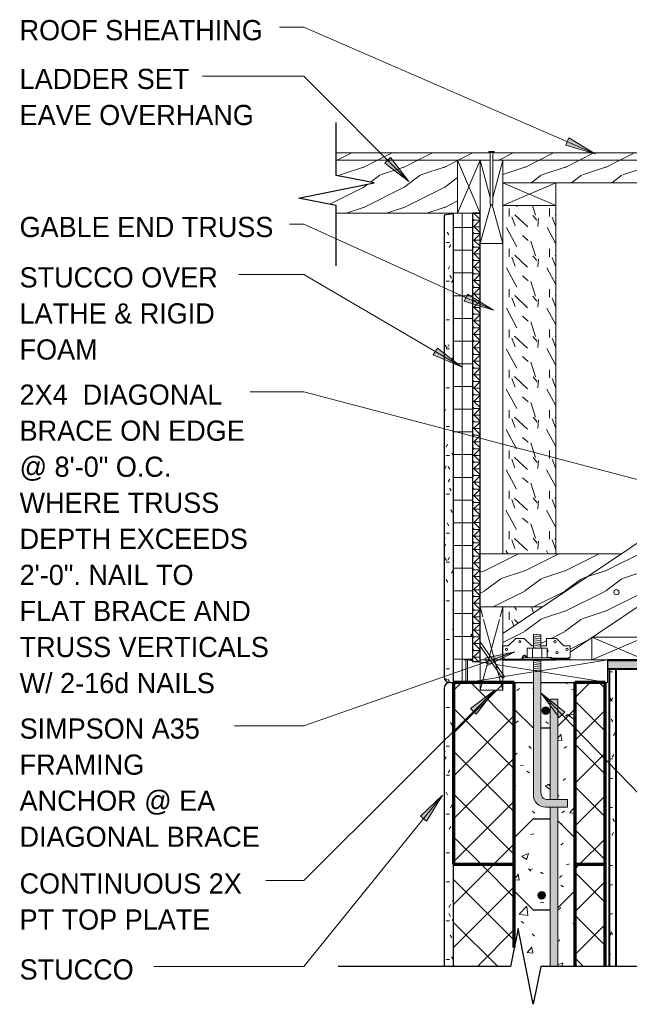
# Model space of a CAD drawing. Header units: inches. Extents: x 0 to 1121, y -57 to 386.
# Tile 2 of 24: x 65 to 106, y 73 to 138. Entities that reach past the tile are written whole.
import ezdxf

# ---------------------------------------------------------------- set-up
doc = ezdxf.new("R2010")
doc.units = ezdxf.units.IN
doc.header["$MEASUREMENT"] = 0
for name, color, linetype, lineweight in [('A-ANNO-TEXT', 2, 'Continuous', 9), ('A-DETL', 5, 'Continuous', 9), ('A-DETL-GENF', 3, 'Continuous', 9), ('A-DETL-HLIN', 3, 'Continuous', 70), ('A-DETL-LLIN', 3, 'Continuous', 9), ('A-DETL-MLIN', 3, 'Continuous', 30)]:
    doc.layers.add(name, color=color, linetype=linetype, lineweight=lineweight)
pattern_1 = [(50, (0, 0), (4.59071, -0.40187), [0.48, -5.28]), (355, (0, 0), (-0.88784, 4.8137), [0.384, -4.224]), (100.451, (0.383, -0.033), (3.70197, 4.41272), [0.408, -4.487]), (46.184, (0, 1.28), (6.83066, -1.05904), [0.72, -7.92]), (96.636, (0.569, 1.192), (5.98166, 6.234), [0.612, -6.731]), (351.184, (0, 1.28), (5.98208, 6.23382), [0.576, -6.336]), (21, (0.64, 0.96), (3.82029, -2.5771), [0.48, -5.28]), (326, (0.64, 0.96), (1.5572, 4.64059), [0.384, -4.224]), (71.451, (0.958, 0.745), (5.37715, 2.0647), [0.408, -4.487]), (37.5, (0, 0), (0.077972, 2.130786), [0.211, -3.962, 0.211, -4.077, -4.24]), (37.5, (0, 0), (0.077972, 2.130786), [-8.461, 0.211, -4.029]), (7.5, (0, 0), (1.683907, 2.52439), [0.211, -2.234, 0.211, -3.866, -1.616]), (7.5, (0, 0), (1.683907, 2.52439), [-6.522, 0.211, -1.405]), (327.5, (-1.427, 0), (3.416527, -0.144297), [0.211, -1.389, 0.211, -4.781, -6.624]), (327.5, (-1.427, 0), (3.416527, -0.144297), [-6.592, 0.211, -6.413]), (317.5, (-2.067, 0), (3.732463, 0.640715), [0.211, -1.869, 0.211, -3.104, -4.704]), (317.5, (-2.067, 0), (3.732463, 0.640715), [-5.395, 0.211, -4.493])]
pattern_2 = [(45, (0, 0), (-1.414214, 1.414214), []), (135, (0, 0), (-1.414214, -1.414214), [])]
pattern_3 = [(108.435, (0.693, 0), (-2.665805, 5.3315978), [1.012, -7.418]), (139.399, (0.373, 0.96), (-15.99359194, 13.3280166), [0.492, -24.084]), (136.848, (2.666, 1.279), (-39.98427296, 37.317516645), [1.169, -57.292]), (109.983, (1.813, 2.079), (-7.99708977, 21.32495288), [0.624, -30.576]), (90, (1.599, 0), (-2.666, 2.666), [0.533, -2.132]), (118.443, (1.599, 0.533), (18.65894843, -34.65294643), [1.455, -71.302]), (84.289, (0.906, 1.813), (-2.6655765, -23.99082525), [0.536, -26.253]), (129.806, (0.96, 2.346), (10.6628831, -13.3279192), [0.416, -20.403])]
pattern_4 = [(216.87, (1.066, 2.666), (7.9965905, 5.3312143), [1.333, -11.995]), (206.565, (2.666, 1.866), (-2.6653954, -2.665391), [2.98, -2.98]), (198.435, (2.666, 0.533), (-5.3315978, -2.665805), [1.686, -6.743])]
pattern_5 = [(0, (0, 0), (2.56, 0.64), [0.211, -1.709, 0.211, -1.709, -10.24]), (0, (0, 0), (2.56, 0.64), [-3.84, 0.211, -3.629, 0.211, -1.709, -4.48]), (0, (0, 0), (2.56, 0.64), [-9.6, 0.211, -1.069, 0.211, -2.989]), (120, (0.96, 0.32), (-1.8342563, 1.897025), [0.211, -1.709, 0.211, -1.709, -10.24]), (120, (0.96, 0.32), (-1.8342563, 1.897025), [-3.84, 0.211, -3.629, 0.211, -1.709, -4.48]), (120, (0.96, 0.32), (-1.8342563, 1.897025), [-9.6, 0.211, -1.069, 0.211, -2.989]), (240, (1.28, 1.6), (-0.7257437, -2.537025), [0.211, -1.709, 0.211, -1.709, -10.24]), (240, (1.28, 1.6), (-0.7257437, -2.537025), [-3.84, 0.211, -3.629, 0.211, -1.709, -4.48]), (240, (1.28, 1.6), (-0.7257437, -2.537025), [-9.6, 0.211, -1.069, 0.211, -2.989])]

# ---------------------------------------------------------------- blocks, each defined once
blk = doc.blocks.new('Dimension Lumbe_ ICCF WALL0')
at = {"layer": 'A-DETL-GENF'}
for p, q in [((0, -4.355), (0, 0)), ((0, 0), (0.369, -2.274)), ((0, 0), (1.5, 0)), ((1.5, 0), (1.444, -0.344)), ((1.5, 0), (1.5, -0.344)), ((1.394, -0.656), (1.229, -1.672)), ((1.5, -0.844), (1.5, -1.482)), ((1.193, -1.895), (0, -9.25)), ((1.5, -1.68), (1.5, -2.314)), ((0.393, -2.423), (0.706, -4.355)), ((0.717, -4.424), (1.5, -9.25)), ((0, -9.25), (0, -4.855)), ((1.5, -6.783), (1.5, -9.25)), ((0.875, -9.25), (0, -9.25))]:
    blk.add_line(p, q, dxfattribs=at)
blk = doc.blocks.new('Dimension Lumbe_ ICCF WALL2')
at = {"layer": 'A-DETL-GENF'}
for p, q in [((0, 0), (0.669, 0)), ((0, -3.5), (0, 0)), ((0, 0), (0.669, -2.453)), ((0.831, 0), (1.5, 0)), ((1.5, 0), (0.831, -2.453)), ((1.5, 0), (1.5, -5.5)), ((0.698, -2.941), (0, -5.5)), ((0.802, -2.941), (1.5, -5.5)), ((1.5, -5.5), (0, -5.5))]:
    blk.add_line(p, q, dxfattribs=at)
blk = doc.blocks.new('Common Wood Nai_ ICCF WALL0')
at = {"layer": 'A-DETL-GENF'}
for p, q in [((0, 0.1715), (-0.083, 0.1715)), ((-0.083, 0.1715), (-0.083, -0.1715)), ((0, 0.081), (0, 0.1715)), ((3.409, 0.081), (0, 0.081)), ((0, -0.081), (0, 0.081)), ((3.5, 0), (3.409, 0.081)), ((3.409, -0.081), (3.5, 0)), ((-0.083, -0.1715), (0, -0.1715)), ((0, -0.1715), (0, -0.081)), ((0, -0.081), (3.409, -0.081))]:
    blk.add_line(p, q, dxfattribs=at)
blk = doc.blocks.new('Common Wood Nai_ ICCF WALL3')
at = {"layer": 'A-DETL-GENF'}
for p, q in [((3.409, 0.081), (0.647, 0.081)), ((3.5, 0), (3.409, 0.081)), ((3.409, -0.081), (3.5, 0)), ((-0.083, -0.018), (-0.083, -0.171)), ((-0.083, -0.171), (0, -0.171)), ((0, -0.171), (0, -0.081)), ((0, -0.081), (0.007, -0.081)), ((0.878, -0.081), (3.409, -0.081))]:
    blk.add_line(p, q, dxfattribs=at)
blk = doc.blocks.new('Reinf Bar Secti_ ICCF WALL0')
at = {"layer": 'A-DETL-GENF'}
h = blk.add_hatch(color=256, dxfattribs=at)
edge = h.paths.add_edge_path(flags=0)
edge.add_arc((0, 0), 0.25, 180, 360)
edge.add_arc((0, 0), 0.25, 0, 180)
for start, end in [(0, 180), (180, 0)]:
    blk.add_arc((0, 0), 0.25, start, end, dxfattribs=at)
blk = doc.blocks.new('Plywood-Section_ ICCF WALL0')
at = {"layer": 'A-DETL-GENF'}
h = blk.add_hatch(dxfattribs=at)
h.set_pattern_fill('FP1_7', color=256, style=0, pattern_type=2)
h.set_pattern_definition([(270, (-5.99, 5.98), (0.444, 3e-17), []), (225, (-5.99, 5.98), (3e-17, -0.444063), [0.628, -0.628]), (315, (-5.99, 5.98), (3e-17, -0.444063), [0.628, -0.628])])
h.paths.add_polyline_path([(29.606, 0.5), (0, 0.5), (0, 0), (29.606, 0)], flags=0)
at = {"layer": 'A-DETL-GENF', "lineweight": 30}
for p, q in [((29.606, 0.5), (0, 0.5)), ((0, 0.5), (0, 0)), ((0, 0), (29.606, 0)), ((29.606, 0), (29.606, 0.5))]:
    blk.add_line(p, q, dxfattribs=at)
blk = doc.blocks.new('Dimension Lumbe_ ICCF WALL6')
at = {"layer": 'A-DETL-GENF'}
for p, q in [((0, -0.669), (0, 0)), ((0, 0), (0.182, -0.669)), ((0, 0), (1.5, 0)), ((1.5, 0), (1.318, -0.669)), ((1.5, 0), (1.5, -0.578)), ((0, -5.5), (0, -0.831)), ((1.273, -0.831), (0, -5.5)), ((0.227, -0.831), (1.5, -5.5)), ((1.5, -0.921), (1.5, -5.5)), ((1.5, -5.5), (0, -5.5))]:
    blk.add_line(p, q, dxfattribs=at)
blk = doc.blocks.new('Gypsum Wallboar_ ICCF WALL0')
at = {"layer": 'A-DETL-GENF'}
h = blk.add_hatch(dxfattribs=at)
h.set_pattern_fill('FP1_8', color=256, style=0, pattern_type=2)
h.set_pattern_definition([(90, (5.959, -6.511), (-0.64, 2.56), [0.211, -1.709, 0.211, -1.709, -10.24]), (90, (5.959, -6.511), (-0.64, 2.56), [-3.84, 0.211, -3.629, 0.211, -1.709, -4.48]), (90, (5.959, -6.511), (-0.64, 2.56), [-9.6, 0.211, -1.069, 0.211, -2.989]), (210, (5.639, -5.551), (-1.897025, -1.834256), [0.211, -1.709, 0.211, -1.709, -10.24]), (210, (5.639, -5.551), (-1.897025, -1.834256), [-3.84, 0.211, -3.629, 0.211, -1.709, -4.48]), (210, (5.639, -5.551), (-1.897025, -1.834256), [-9.6, 0.211, -1.069, 0.211, -2.989]), (330, (4.359, -5.231), (2.537025, -0.725744), [0.211, -1.709, 0.211, -1.709, -10.24]), (330, (4.359, -5.231), (2.537025, -0.725744), [-3.84, 0.211, -3.629, 0.211, -1.709, -4.48]), (330, (4.359, -5.231), (2.537025, -0.725744), [-9.6, 0.211, -1.069, 0.211, -2.989])])
h.paths.add_polyline_path([(0.019, 0.5), (0.019, 0), (19.644, 0), (19.644, 0.5)], flags=0)
at = {"layer": 'A-DETL-GENF', "lineweight": 30}
for p, q in [((19.644, 0.5), (0.019, 0.5)), ((0.019, 0), (19.644, 0))]:
    blk.add_line(p, q, dxfattribs=at)
at = {"layer": 'A-DETL-GENF'}
for p, q in [((0.019, 0.438), (19.644, 0.438)), ((0.019, 0.062), (19.644, 0.062))]:
    blk.add_line(p, q, dxfattribs=at)
blk = doc.blocks.new('Gypsum Wallboar_ ICCF WALL1')
at = {"layer": 'A-DETL-GENF'}
h = blk.add_hatch(dxfattribs=at)
h.set_pattern_fill('FP1_9', color=256, style=0, pattern_type=2)
h.set_pattern_definition([(180, (11, 5.997), (-2.56, -0.64), [0.211, -1.709, 0.211, -1.709, -10.24]), (180, (11, 5.997), (-2.56, -0.64), [-3.84, 0.211, -3.629, 0.211, -1.709, -4.48]), (180, (11, 5.997), (-2.56, -0.64), [-9.6, 0.211, -1.069, 0.211, -2.989]), (300, (10.04, 5.677), (1.834256, -1.897025), [0.211, -1.709, 0.211, -1.709, -10.24]), (300, (10.04, 5.677), (1.834256, -1.897025), [-3.84, 0.211, -3.629, 0.211, -1.709, -4.48]), (300, (10.04, 5.677), (1.834256, -1.897025), [-9.6, 0.211, -1.069, 0.211, -2.989]), (60, (9.72, 4.397), (0.725744, 2.537025), [0.211, -1.709, 0.211, -1.709, -10.24]), (60, (9.72, 4.397), (0.725744, 2.537025), [-3.84, 0.211, -3.629, 0.211, -1.709, -4.48]), (60, (9.72, 4.397), (0.725744, 2.537025), [-9.6, 0.211, -1.069, 0.211, -2.989])])
h.paths.add_polyline_path([(71.90625, 0), (71.90625, 0.625), (4.1875, 0.625), (1.0625, 0)], flags=0)
at = {"layer": 'A-DETL-GENF', "lineweight": 30}
for p, q in [((1.0625, 0), (71.90625, 0)), ((71.90625, 0.625), (4.1875, 0.625)), ((71.90625, 0), (71.90625, 0.625))]:
    blk.add_line(p, q, dxfattribs=at)
at = {"layer": 'A-DETL-GENF'}
for p, q in [((1.375, 0.0625), (71.90625, 0.0625)), ((3.875, 0.5625), (71.90625, 0.5625))]:
    blk.add_line(p, q, dxfattribs=at)
blk = doc.blocks.new('Reinf Bar Eleva_ ICCF WALL0')
at = {"layer": 'A-DETL-GENF'}
for points in [[(0, 0), (0, -0.5), (6.625, -0.5), (6.625, 0)], [(17.644, -0.5), (17.644, 0), (7.125, 0), (7.125, -0.5)]]:
    blk.add_hatch(color=256, dxfattribs=at).paths.add_polyline_path(points, flags=0)
for p, q in [((6.625, 0), (0, 0)), ((0, 0), (0, -0.5)), ((0, -0.5), (6.625, -0.5)), ((17.644, 0), (7.125, 0)), ((7.125, -0.5), (17.644, -0.5))]:
    blk.add_line(p, q, dxfattribs=at)
blk = doc.blocks.new('Break Line8 - B_ ICCF WALL1')
at = {"layer": 'A-DETL-GENF', "lineweight": 30}
for p, q in [((-1, 0), (-0.5, 2.5)), ((-0.5, 2.5), (0.5, -2.5)), ((-12, 0), (-1, 0)), ((0.5, -2.5), (1, 0)), ((1, 0), (12.366, 0))]:
    blk.add_line(p, q, dxfattribs=at)
blk = doc.blocks.new('Dimension Lumbe_ ICCF WALL7')
at = {"layer": 'A-DETL-GENF'}
for p, q in [((1.5, 0), (0, -3.5)), ((0, 0), (1.5, -3.5)), ((0, -3.5), (0, 0)), ((0, 0), (1.5, 0)), ((1.5, 0), (1.5, -3.5)), ((1.5, -3.5), (0, -3.5))]:
    blk.add_line(p, q, dxfattribs=at)
blk = doc.blocks.new('Dimension Lumbe_ ICCF WALL8')
at = {"layer": 'A-DETL-GENF'}
for p, q in [((1.5, 0), (0, -3.5)), ((0, 0), (1.5, -3.5)), ((0, -3.5), (0, 0)), ((0, 0), (1.5, 0)), ((1.5, -3.5), (0, -3.5))]:
    blk.add_line(p, q, dxfattribs=at)
blk = doc.blocks.new('Break Line8 - B_ ICCF WALL0')
at = {"layer": 'A-DETL-GENF', "lineweight": 30}
for p, q in [((-1, 0), (-0.5, 2.5)), ((-0.5, 2.5), (0.5, -2.5)), ((-4.974, 0), (-1, 0)), ((0.5, -2.5), (1, 0)), ((1, 0), (4.494, 0))]:
    blk.add_line(p, q, dxfattribs=at)
blk = doc.blocks.new('Anchor Bolt8 - _ ICCF WALL0')
at = {"layer": 'A-DETL-GENF'}
for p, q in [((-2, 7.25), (-0.562, 7.25)), ((-2, 7.25), (-2, 6.75)), ((-2, 6.75), (-0.688, 6.75)), ((-0.25, -2.5), (-0.25, 6.312)), ((0.25, -2.5), (0.25, 6.438)), ((-0.25, -1.75), (0.25, -1.805)), ((-0.25, -1.875), (0.25, -1.93)), ((-0.937, -2.5), (0.937, -2.5)), ((-0.937, -2.5), (-0.937, -2.625)), ((-0.25, -2), (0.25, -2.055)), ((-0.25, -2.125), (0.25, -2.18)), ((-0.25, -2.25), (0.25, -2.305)), ((-0.25, -2.375), (0.25, -2.432)), ((0.937, -2.5), (0.937, -2.625)), ((-0.937, -2.625), (0.937, -2.625)), ((-0.656, -2.625), (-0.656, -3.25)), ((-0.656, -3.25), (0.656, -3.25)), ((-0.312, -2.625), (-0.312, -3.25)), ((-0.25, -3.25), (-0.25, -4.125)), ((-0.125, -3.25), (0.25, -3.288)), ((0.25, -3.25), (0.25, -4.18)), ((0.313, -2.625), (0.313, -3.25)), ((0.656, -2.625), (0.656, -3.25)), ((-0.25, -3.375), (0.25, -3.43)), ((-0.25, -3.5), (0.25, -3.555)), ((-0.25, -3.625), (0.25, -3.68)), ((-0.25, -3.75), (0.25, -3.805)), ((-0.25, -3.875), (0.25, -3.929)), ((-0.25, -4), (0.25, -4.055)), ((-0.25, -4.125), (0.25, -4.18))]:
    blk.add_line(p, q, dxfattribs=at)
for centre, radius in [((-0.562, 6.438), 0.812), ((-0.688, 6.312), 0.438)]:
    blk.add_arc(centre, radius, 360, 90, dxfattribs=at)

msp = doc.modelspace()

# ---------------------------------------------------------------- hatches: boundary and pattern name
at = {"layer": 'A-ANNO-TEXT'}
for points in [[(101.54191818, 130.41594382), (101.33235061, 129.93282944), (103.27194344, 129.37847473)], [(89.75050578, 129.13436407), (89.37746231, 128.76266977), (90.97563328, 127.53174367)], [(94.85192835, 120.10955524), (94.63453732, 119.62991035), (96.56486517, 119.0441084)], [(92.85313598, 116.54302994), (92.58728726, 116.08845042), (94.44664874, 115.30607941)], [(95.99333618, 96.06241026), (96.1672402, 95.56534339), (97.96808706, 96.47434291)], [(95.03958277, 92.72673703), (95.4115993, 92.3540149), (96.64114384, 93.95324901)], [(100.90160131, 92.13663069), (101.27984108, 92.50303587), (99.69915936, 93.75634143)], [(91.73786358, 85.63255333), (92.14723371, 85.30129184), (93.20063908, 87.02166001)]]:
    msp.add_hatch(color=7, dxfattribs=at).paths.add_polyline_path(points, flags=0)
at = {"layer": 'A-DETL-GENF'}
h = msp.add_hatch(dxfattribs=at)
h.set_pattern_fill('FP1_4', style=0, pattern_type=2)
h.set_pattern_definition(pattern_4)
h.paths.add_polyline_path([(96.34979141, 128.94787118), (96.34979141, 129.4292148), (86.18079141, 129.4292148), (86.18079141, 128.94787118)], flags=0)
h = msp.add_hatch(dxfattribs=at)
h.set_pattern_fill('FP1_4', style=0, pattern_type=2)
h.set_pattern_definition(pattern_4)
h.paths.add_polyline_path([(96.51179141, 129.4292148), (96.51179141, 128.94787118), (120.34979141, 128.94787118), (120.34979141, 129.4292148)], flags=0)
h = msp.add_hatch(dxfattribs=at)
h.set_pattern_fill('FP1_4', style=0, pattern_type=2)
h.set_pattern_definition(pattern_4)
h.paths.add_polyline_path([(94.18079141, 125.44787118), (94.18079141, 128.94787118), (86.18079141, 128.94787118), (86.18079141, 127.94787118), (88.68079141, 127.44787118), (83.68079141, 126.44787118), (86.18079141, 125.94787118), (86.18079141, 125.44787118)], flags=0)
h = msp.add_hatch(dxfattribs=at)
h.set_pattern_fill('FP1_4', style=0, pattern_type=2)
h.set_pattern_definition(pattern_4)
h.paths.add_polyline_path([(119.68079141, 128.94787118), (97.18079141, 128.94787118), (97.18079141, 127.44787118), (119.68079141, 127.44787118), (119.68079141, 128.11687118), (117.68879141, 128.11687118), (117.59779141, 128.19787118), (117.68879141, 128.27887118), (119.68079141, 128.27887118)], flags=0)
h = msp.add_hatch(dxfattribs=at)
h.set_pattern_fill('FP1_4', style=0, pattern_type=2)
h.set_pattern_definition(pattern_4)
h.paths.add_polyline_path([(143.68079141, 128.94787118), (97.18079141, 97.69787118), (97.18079141, 96.86390497), (97.52630503, 96.86390497), (98.02630503, 97.36390497), (98.58881503, 97.36390497), (99.08881503, 96.86390497), (99.2004024, 96.86390497), (99.2004024, 97.64579042), (99.68304015, 97.58652996), (99.68304015, 96.86390497), (100.05756503, 96.86390497), (100.05756503, 97.36390497), (100.71381503, 97.36390497), (101.211544, 96.866176), (101.62006503, 96.866176), (101.62006503, 96.46431053), (143.68079141, 124.73092772)], flags=0)
h = msp.add_hatch(dxfattribs=at)
h.set_pattern_fill('FP1_3', style=0, pattern_type=2)
h.set_pattern_definition(pattern_3)
h.paths.add_polyline_path([(100.68079141, 125.94787118), (97.18079141, 125.94787118), (97.18079141, 102.94787118), (100.68079141, 102.94787118)], flags=0)
h = msp.add_hatch(dxfattribs=at)
h.set_pattern_fill('FP1_5', style=0, pattern_type=2)
h.set_pattern_definition(pattern_5)
edge = h.paths.add_edge_path(flags=0)
edge.add_line((93.30579141, 125.31822484), (93.30579141, 94.82287118))
edge.add_arc((93.68079141, 94.82287118), 0.375, 180, 270)
edge.add_line((93.68079141, 94.44787118), (93.93079141, 94.44787118))
edge.add_line((93.93079141, 94.44787118), (93.93079141, 125.41296886))
edge.add_line((93.93079141, 125.41296886), (93.30579141, 125.31822484))
h = msp.add_hatch(dxfattribs=at)
h.set_pattern_fill('FP1_6', style=0, pattern_type=2)
h.set_pattern_definition([(0, (0, 0), (0, 1.5), []), (90, (0, 0), (-1.5, 9e-17), [])])
h.paths.add_polyline_path([(93.93079141, 125.44787118), (93.93079141, 94.44787118), (94.74329141, 94.44787118), (94.74329141, 95.94787118), (95.18079141, 95.94787118), (95.18079141, 125.44787118)], flags=0)
h = msp.add_hatch(dxfattribs=at)
h.set_pattern_fill('FP1_4', style=0, pattern_type=2)
h.set_pattern_definition(pattern_4)
h.paths.add_polyline_path([(95.68079141, 102.94787118), (95.68079141, 99.44787118), (99.78479141, 99.44787118), (104.99279141, 102.94787118)], flags=0)
h = msp.add_hatch(dxfattribs=at)
h.set_pattern_fill('FP1_3', style=0, pattern_type=2)
h.set_pattern_definition(pattern_3)
h.paths.add_polyline_path([(99.78479141, 99.44787118), (97.18079141, 99.44787118), (97.18079141, 97.69787118)], flags=0)
h = msp.add_hatch(dxfattribs=at)
h.set_pattern_fill('FP1_3', style=0, pattern_type=2)
h.set_pattern_definition(pattern_3)
h.paths.add_polyline_path([(97.18079141, 95.9292148), (100.68079141, 95.9292148), (100.68079141, 95.94202997), (97.18079141, 95.94202997)], flags=0)
h = msp.add_hatch(color=7, dxfattribs=at)
edge = h.paths.add_edge_path(flags=0)
edge.add_line((100.00438045, 86.21653863), (101.44188045, 86.21653863))
edge.add_line((101.44188045, 86.21653863), (101.44188045, 86.71653863))
edge.add_line((101.44188045, 86.71653863), (100.12938045, 86.71653863))
edge.add_arc((100.12938045, 87.15403863), 0.4375, 180, 270, ccw=False)
edge.add_line((99.69188045, 87.15403863), (99.69188045, 95.16520625))
edge.add_line((99.69188045, 95.16520625), (99.19188045, 95.16520625))
edge.add_line((99.19188045, 95.16520625), (99.19188045, 87.02903863))
edge.add_arc((100.00438045, 87.02903863), 0.8125, 180, 270)
h = msp.add_hatch(dxfattribs=at)
h.set_pattern_fill('FP1_5', style=0, pattern_type=2)
h.set_pattern_definition(pattern_5)
edge = h.paths.add_edge_path(flags=0)
edge.add_line((93.93079141, 94.44787118), (93.68079141, 94.44787118))
edge.add_arc((93.68079141, 94.07287118), 0.375, 90, 180)
edge.add_line((93.30579141, 94.07287118), (93.30579141, 75.69787118))
edge.add_line((93.30579141, 75.69787118), (93.93079141, 75.69787118))
edge.add_line((93.93079141, 75.69787118), (93.93079141, 94.44787118))
h = msp.add_hatch(dxfattribs=at)
h.set_pattern_fill('FP1_2', style=0, pattern_type=2)
h.set_pattern_definition(pattern_2)
h.paths.add_polyline_path([(93.93079141, 94.44787118), (93.93079141, 82.44787118), (97.93079141, 82.44787118), (97.93079141, 94.44787118)], flags=0)
h = msp.add_hatch(dxfattribs=at)
h.set_pattern_fill('FP1_1', style=0, pattern_type=2)
h.set_pattern_definition(pattern_1)
edge = h.paths.add_edge_path(flags=0)
edge.add_line((97.93079141, 94.44787118), (97.93079141, 82.44787118))
edge.add_line((97.93079141, 82.44787118), (100.30579141, 82.44787118))
edge.add_line((100.30579141, 82.44787118), (100.30579141, 86.21653863))
edge.add_line((100.30579141, 86.21653863), (100.00438045, 86.21653863))
edge.add_arc((100.00438045, 87.02903863), 0.8125, 180, 270, ccw=False)
edge.add_line((99.19188045, 87.02903863), (99.19188045, 94.44787118))
edge.add_line((99.19188045, 94.44787118), (97.93079141, 94.44787118))
h = msp.add_hatch(dxfattribs=at)
h.set_pattern_fill('FP1_1', style=0, pattern_type=2)
h.set_pattern_definition(pattern_1)
edge = h.paths.add_edge_path(flags=0)
edge.add_line((101.93079141, 82.44787118), (101.93079141, 94.44787118))
edge.add_line((101.93079141, 94.44787118), (99.69188045, 94.44787118))
edge.add_line((99.69188045, 94.44787118), (99.69188045, 87.15403863))
edge.add_arc((100.12938045, 87.15403863), 0.4375, 180, 270)
edge.add_line((100.12938045, 86.71653863), (100.30579141, 86.71653863))
edge.add_line((100.30579141, 86.71653863), (100.30579141, 93.34153863))
edge.add_line((100.30579141, 93.34153863), (100.80579141, 93.34153863))
edge.add_line((100.80579141, 93.34153863), (100.80579141, 86.71653863))
edge.add_line((100.80579141, 86.71653863), (101.44188045, 86.71653863))
edge.add_line((101.44188045, 86.71653863), (101.44188045, 86.21653863))
edge.add_line((101.44188045, 86.21653863), (100.80579141, 86.21653863))
edge.add_line((100.80579141, 86.21653863), (100.80579141, 82.44787118))
edge.add_line((100.80579141, 82.44787118), (101.93079141, 82.44787118))
edge = h.paths.add_edge_path(flags=0)
edge.add_arc((99.99844926, 92.59153863), 0.25, 180, 360)
edge.add_arc((99.99844926, 92.59153863), 0.25, 0, 180)
h = msp.add_hatch(dxfattribs=at)
h.set_pattern_fill('FP1_2', style=0, pattern_type=2)
h.set_pattern_definition(pattern_2)
h.paths.add_polyline_path([(103.93079141, 94.44787118), (101.93079141, 94.44787118), (101.93079141, 82.44787118), (103.93079141, 82.44787118)], flags=0)
h = msp.add_hatch(dxfattribs=at)
h.set_pattern_fill('FP1_2', style=0, pattern_type=2)
h.set_pattern_definition(pattern_2)
h.paths.add_polyline_path([(97.93079141, 82.44787118), (93.93079141, 82.44787118), (93.93079141, 75.69787118), (97.68079141, 75.69787118), (97.93079141, 76.94787118)], flags=0)
h = msp.add_hatch(dxfattribs=at)
h.set_pattern_fill('FP1_1', style=0, pattern_type=2)
h.set_pattern_definition(pattern_1)
h.paths.add_polyline_path([(100.30579141, 75.69787118), (100.30579141, 82.44787118), (97.93079141, 82.44787118), (97.93079141, 76.94787118), (98.18079141, 78.19787118), (99.18079141, 73.19787118), (99.68079141, 75.69787118)], flags=0)
edge = h.paths.add_edge_path(flags=0)
edge.add_arc((99.74844926, 80.38815358), 0.25, 0, 180)
edge.add_arc((99.74844926, 80.38815358), 0.25, 180, 360)
h = msp.add_hatch(dxfattribs=at)
h.set_pattern_fill('FP1_1', style=0, pattern_type=2)
h.set_pattern_definition(pattern_1)
h.paths.add_polyline_path([(100.80579141, 82.44787118), (100.80579141, 75.69787118), (101.93079141, 75.69787118), (101.93079141, 82.44787118)], flags=0)
h = msp.add_hatch(dxfattribs=at)
h.set_pattern_fill('FP1_2', style=0, pattern_type=2)
h.set_pattern_definition(pattern_2)
h.paths.add_polyline_path([(103.93079141, 82.44787118), (101.93079141, 82.44787118), (101.93079141, 75.69787118), (103.93079141, 75.69787118)], flags=0)

# ---------------------------------------------------------------- linework, layer by layer
at = {"layer": 'A-ANNO-TEXT', "color": 7}
for p, q in [((84.02964359, 137.72548796), (82.42411116, 137.72548796)), ((103.27194344, 129.37847473), (84.02964359, 137.72548796)), ((82.2996001, 134.50294597), (77.35411116, 134.50294597)), ((84.02964359, 134.50294597), (82.2996001, 134.50294597)), ((90.97563328, 127.53174367), (84.02964359, 134.50294597)), ((101.54191818, 130.41594382), (101.33235061, 129.93282944)), ((103.27194344, 129.37847473), (101.54191818, 130.41594382)), ((101.33235061, 129.93282944), (103.27194344, 129.37847473)), ((89.75050578, 129.13436407), (89.37746231, 128.76266977)), ((89.37746231, 128.76266977), (90.97563328, 127.53174367)), ((90.97563328, 127.53174367), (89.75050578, 129.13436407)), ((84.02964359, 124.72548796), (83.09911116, 124.72548796)), ((96.56486517, 119.0441084), (84.02964359, 124.72548796)), ((80.22321139, 121.39818745), (79.73911116, 121.39818745)), ((84.02964359, 121.39818745), (80.22321139, 121.39818745)), ((94.44664874, 115.30607941), (84.02964359, 121.39818745)), ((94.85192835, 120.10955524), (94.63453732, 119.62991035)), ((96.56486517, 119.0441084), (94.85192835, 120.10955524)), ((94.63453732, 119.62991035), (96.56486517, 119.0441084)), ((92.85313598, 116.54302994), (92.58728726, 116.08845042)), ((94.44664874, 115.30607941), (92.85313598, 116.54302994)), ((92.58728726, 116.08845042), (94.44664874, 115.30607941)), ((83.60094677, 113.65415613), (80.48911116, 113.65415613)), ((84.02964359, 113.65415613), (83.60094677, 113.65415613)), ((112.57423306, 106.13337821), (84.02964359, 113.65415613)), ((97.96808706, 96.47434291), (84.02964359, 91.5978334)), ((97.96808706, 96.47434291), (95.99333618, 96.06241026)), ((96.1672402, 95.56534339), (97.96808706, 96.47434291)), ((95.99333618, 96.06241026), (96.1672402, 95.56534339)), ((96.64114384, 93.95324901), (84.02964359, 81.3656234)), ((96.64114384, 93.95324901), (95.03958277, 92.72673703)), ((95.4115993, 92.3540149), (96.64114384, 93.95324901)), ((101.27984108, 92.50303587), (99.69915936, 93.75634143)), ((99.69915936, 93.75634143), (100.90160131, 92.13663069)), ((99.69915936, 93.75634143), (113.82880017, 79.17032472)), ((95.03958277, 92.72673703), (95.4115993, 92.3540149)), ((100.90160131, 92.13663069), (101.27984108, 92.50303587)), ((83.05745202, 91.5978334), (79.45411116, 91.5978334)), ((84.02964359, 91.5978334), (83.05745202, 91.5978334)), ((93.20063908, 87.02166001), (84.02964359, 75.68822202)), ((93.20063908, 87.02166001), (91.73786358, 85.63255333)), ((92.14723371, 85.30129184), (93.20063908, 87.02166001)), ((91.73786358, 85.63255333), (92.14723371, 85.30129184)), ((82.04695256, 81.3656234), (81.53911116, 81.3656234)), ((84.02964359, 81.3656234), (82.04695256, 81.3656234)), ((84.02964359, 75.68822202), (74.14411116, 75.68822202))]:
    msp.add_line(p, q, dxfattribs=at)
at = {"layer": 'A-DETL'}
for p, q in [((100.68079141, 125.94787118), (97.18079141, 125.94787118)), ((97.18079141, 125.94787118), (97.18079141, 102.94787118)), ((100.68079141, 102.94787118), (100.68079141, 125.94787118)), ((97.18079141, 99.44787118), (97.18079141, 97.69787118)), ((97.52630503, 96.86390497), (98.02630503, 97.36390497)), ((98.02630503, 97.36390497), (98.58881503, 97.36390497)), ((98.58881503, 97.36390497), (99.08881503, 96.86390497)), ((100.05756503, 96.86390497), (100.05756503, 97.36390497)), ((100.05756503, 97.36390497), (100.71381503, 97.36390497)), ((100.71381503, 97.36390497), (101.21380503, 96.86390497)), ((97.15131503, 96.11390497), (97.15131503, 96.86390497)), ((97.15131503, 96.86390497), (97.52630503, 96.86390497)), ((98.62942044, 96.26059837), (98.78813867, 96.17123909)), ((99.08881503, 96.86390497), (99.2004024, 96.86390497)), ((99.68304015, 96.86390497), (100.05756503, 96.86390497)), ((100.15144003, 96.58265497), (100.15144003, 96.48915497)), ((101.21380503, 96.86390497), (101.62006503, 96.86390497)), ((101.62006503, 96.86390497), (101.62006503, 96.11390497)), ((98.50438045, 95.98890497), (97.15131503, 95.98890497)), ((97.15131503, 95.98890497), (97.15131503, 95.94202997)), ((97.15131503, 95.94202997), (101.62006503, 95.94202997)), ((97.18079141, 95.94202997), (97.18079141, 95.9292148)), ((97.18079141, 95.9292148), (100.68079141, 95.9292148)), ((98.41694003, 95.98890497), (98.51160401, 96.22540943)), ((98.47248003, 95.98890497), (98.55121819, 96.20019341)), ((98.61012288, 96.21778817), (98.78813867, 96.11328375)), ((101.51181185, 96.05140497), (100.37938045, 96.05140497)), ((101.62006503, 95.98890497), (100.37938045, 95.98890497)), ((100.68079141, 95.9292148), (100.68079141, 95.94202997)), ((101.62006503, 95.94202997), (101.62006503, 95.98890497)), ((103.92060124, 94.44787118), (103.86829141, 94.44787118))]:
    msp.add_line(p, q, dxfattribs=at)
for centre in [(98.29918003, 97.14438397), (100.61498303, 97.14438397), (97.41920003, 96.63922097), (100.76069003, 96.42640497), (101.41920003, 96.63922097)]:
    msp.add_circle(centre, 0.074, dxfattribs=at)
for centre, radius, start, end in [((98.58853103, 96.18267497), 0.088, 62.3122729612, 150.9469722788), ((100.10444003, 96.58265497), 0.047, 0, 90), ((100.10444003, 96.48915497), 0.047, 270, 0), ((97.15131503, 95.98890497), 0.125, 0, 90), ((98.58968103, 96.17882497), 0.044, 62.3164756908, 150.9451691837), ((101.62006503, 95.98890497), 0.125, 90, 150)]:
    msp.add_arc(centre, radius, start, end, dxfattribs=at)
at = {"layer": 'A-DETL-HLIN'}
for p, q in [((93.93079141, 94.44787118), (93.93079141, 82.44787118)), ((97.93079141, 94.44787118), (93.93079141, 94.44787118)), ((97.93079141, 94.44787118), (93.93079141, 94.44787118)), ((97.93079141, 82.44787118), (97.93079141, 94.44787118)), ((97.93079141, 82.44787118), (97.93079141, 94.44787118)), ((103.93079141, 94.44787118), (101.93079141, 94.44787118)), ((101.93079141, 94.44787118), (101.93079141, 82.44787118)), ((103.93079141, 94.44787118), (101.93079141, 94.44787118)), ((101.93079141, 94.44787118), (101.93079141, 82.44787118)), ((103.93079141, 82.44787118), (103.93079141, 94.44787118)), ((103.93079141, 82.44787118), (103.93079141, 94.44787118)), ((93.93079141, 82.44787118), (97.93079141, 82.44787118)), ((93.93079141, 82.44787118), (97.93079141, 82.44787118)), ((97.93079141, 76.94787118), (97.93079141, 82.44787118)), ((101.93079141, 82.44787118), (101.93079141, 75.69787118)), ((101.93079141, 82.44787118), (103.93079141, 82.44787118)), ((101.93079141, 82.44787118), (103.93079141, 82.44787118)), ((103.93079141, 75.69787118), (103.93079141, 82.44787118))]:
    msp.add_line(p, q, dxfattribs=at)
at = {"layer": 'A-DETL-LLIN'}
for p, q in [((96.34979141, 129.4292148), (86.18079141, 129.4292148)), ((120.34979141, 129.4292148), (96.51179141, 129.4292148)), ((94.18079141, 128.94787118), (86.18079141, 128.94787118)), ((94.18079141, 128.94787118), (96.34979141, 128.94787118)), ((94.18079141, 125.44787118), (94.18079141, 128.94787118)), ((95.68079141, 127.44787118), (95.68079141, 128.94787118)), ((96.51179141, 128.94787118), (120.34979141, 128.94787118)), ((97.18079141, 128.94787118), (97.18079141, 127.44787118)), ((97.18079141, 128.94787118), (119.68079141, 128.94787118)), ((97.18079141, 127.44787118), (97.18079141, 128.94787118)), ((143.68079141, 128.94787118), (97.18079141, 97.69787118)), ((97.18079141, 127.44787118), (119.68079141, 127.44787118)), ((119.68079141, 127.44787118), (97.18079141, 127.44787118)), ((86.18079141, 125.44787118), (94.18079141, 125.44787118)), ((93.93079141, 125.44787118), (93.93079141, 125.41296886)), ((95.18079141, 125.44787118), (94.18079141, 125.44787118)), ((101.62006503, 96.46431053), (143.68079141, 124.73092772)), ((95.68079141, 123.44787118), (97.18079141, 123.44787118)), ((97.18079141, 123.44787118), (97.18079141, 102.94787118)), ((104.99279141, 102.94787118), (95.68079141, 102.94787118)), ((95.68079141, 99.44787118), (99.78479141, 99.44787118)), ((97.18079141, 99.44787118), (95.68079141, 99.44787118)), ((95.68079141, 99.44787118), (99.78479141, 99.44787118)), ((97.18079141, 99.44787118), (99.78479141, 99.44787118)), ((97.18079141, 97.69787118), (97.18079141, 96.86390497)), ((99.68304015, 97.58652996), (99.2004024, 97.64579042)), ((99.2004024, 97.64579042), (99.2004024, 96.71816389)), ((99.68304015, 96.71816389), (99.68304015, 97.58652996)), ((99.2004024, 96.71816389), (98.78813867, 96.71816389)), ((98.78813867, 96.71816389), (98.78813867, 96.09113057)), ((100.09968335, 96.71816389), (99.68304015, 96.71816389)), ((100.09968335, 96.09243689), (100.09968335, 96.71816389)), ((94.61829141, 95.94787118), (95.18079141, 95.94787118)), ((94.74329141, 94.44787118), (94.74329141, 95.94787118)), ((94.74329141, 95.94787118), (95.18079141, 95.94787118)), ((95.68079141, 95.94787118), (96.11829141, 95.94787118)), ((96.11829141, 95.94787118), (96.31899955, 95.94787118)), ((96.51676503, 95.94787118), (97.15131503, 95.94787118)), ((98.78813867, 96.09113057), (98.50438045, 96.09113057)), ((98.50438045, 96.09113057), (98.50438045, 95.96653863)), ((98.50438045, 95.96653863), (100.37938045, 95.96653863)), ((100.37938045, 96.09243689), (100.09968335, 96.09243689)), ((100.37938045, 95.96653863), (100.37938045, 96.09243689)), ((101.62006503, 95.94787118), (104.08704141, 95.94787118)), ((93.93079141, 94.44787118), (94.74329141, 94.44787118)), ((94.61829141, 94.44787118), (96.61829141, 94.44787118))]:
    msp.add_line(p, q, dxfattribs=at)
msp.add_circle((104.68079141, 100.41283184), 0.1715, dxfattribs=at)
at = {"layer": 'A-DETL-MLIN'}
for p, q in [((93.93079141, 125.41296886), (93.30579141, 125.31822484)), ((93.30579141, 125.31822484), (93.30579141, 94.82287118)), ((93.93079141, 94.44787118), (93.93079141, 125.41296886)), ((93.68079141, 94.44787118), (93.93079141, 94.44787118)), ((93.93079141, 75.69787118), (93.93079141, 94.44787118)), ((94.61829141, 94.44787118), (99.19188045, 94.44787118)), ((99.69188045, 94.44787118), (102.05579141, 94.44787118)), ((93.30579141, 94.07287118), (93.30579141, 75.69787118)), ((97.93079141, 92.69787118), (99.18079141, 91.44787118)), ((101.93079141, 92.69787118), (100.80579141, 91.57287118)), ((99.18079141, 91.44787118), (99.19188045, 91.44787118)), ((99.69188045, 91.44787118), (100.30579141, 91.44787118)), ((97.93079141, 84.19787118), (99.18079141, 85.44787118)), ((99.18079141, 85.44787118), (100.30579141, 85.44787118)), ((101.93079141, 84.19787118), (100.80579141, 85.32287118)), ((97.93079141, 80.69787118), (99.18079141, 79.44787118)), ((101.93079141, 80.69787118), (100.80579141, 79.57287118)), ((99.18079141, 79.44787118), (100.30579141, 79.44787118)), ((99.13912474, 73.40620451), (99.18079141, 73.44787118)), ((99.18079141, 73.44787118), (99.23079141, 73.44787118))]:
    msp.add_line(p, q, dxfattribs=at)
for centre, start, end in [((93.68079141, 94.82287118), 180, 270), ((93.68079141, 94.07287118), 90, 180)]:
    msp.add_arc(centre, 0.375, start, end, dxfattribs=at)

# ---------------------------------------------------------------- block references
at = {"layer": 'A-DETL-GENF'}
for name, p, rotation in [('Break Line8 - B_ ICCF WALL0', (86.18079141, 126.94787118), 89.99999999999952), ('Common Wood Nai_ ICCF WALL0', (96.43079141, 129.44787118), 269.9999999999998), ('Dimension Lumbe_ ICCF WALL8', (95.68079141, 125.44787118), 180), ('Dimension Lumbe_ ICCF WALL7', (97.18079141, 125.94787118), 89.99999999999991), ('Plywood-Section_ ICCF WALL0', (95.68079141, 95.84153863), 90), ('Common Wood Nai_ ICCF WALL3', (95.24329141, 97.62536081), 304.9999999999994), ('Anchor Bolt8 - _ ICCF WALL0', (99.44188045, 93.46653863), 180), ('Dimension Lumbe_ ICCF WALL7', (103.05831399, 95.94787118), 90.00000000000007), ('Dimension Lumbe_ ICCF WALL0', (94.83704141, 94.44787118), 89.9999999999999), ('Gypsum Wallboar_ ICCF WALL1', (175.99329141, 95.94787118), 180), ('Gypsum Wallboar_ ICCF WALL0', (104.18079141, 95.34153863), 269.9999999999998), ('Reinf Bar Eleva_ ICCF WALL0', (100.80579141, 93.34153863), 269.9999999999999), ('Break Line8 - B_ ICCF WALL1', (98.68079141, 75.69787118), 180)]:
    msp.add_blockref(name, p, dxfattribs=dict(at, rotation=rotation))
for name, p in [('Dimension Lumbe_ ICCF WALL2', (95.68079141, 128.94787118)), ('Dimension Lumbe_ ICCF WALL6', (95.68079141, 99.44787118)), ('Reinf Bar Secti_ ICCF WALL0', (99.99844926, 92.59153863)), ('Reinf Bar Secti_ ICCF WALL0', (99.74844926, 80.38815358))]:
    msp.add_blockref(name, p, dxfattribs=at)

# ---------------------------------------------------------------- texts
at = {"layer": 'A-ANNO-TEXT', "color": 7, "char_height": 1.3341121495, "attachment_point": 1, "line_spacing_factor": 1.070803}
for s, insert, width in [('\\fStylus BT|b0|i0|c0|p34|;ROOF SHEATHING', (65.27411116, 138.2048382), 19.044), ('\\fStylus BT|b0|i0|c0|p34|;LADDER SET\\PEAVE OVERHANG', (65.27411116, 134.98229621), 18.162), ('\\fStylus BT|b0|i0|c0|p34|;GABLE END TRUSS', (65.27411116, 125.2048382), 19.854), ('\\fStylus BT|b0|i0|c0|p34|;STUCCO OVER\\PLATHE & RIGID\\PFOAM', (65.27411116, 121.87753769), 15.822), ('\\fStylus BT|b0|i0|c0|p34|;2X4  DIAGONAL\\PBRACE ON EDGE\\P@ 8\'-0" O.C.\\PWHERE TRUSS\\PDEPTH EXCEEDS\\P2\'-0". NAIL TO\\PFLAT BRACE AND\\PTRUSS VERTICALS\\PW/ 2-16d NAILS', (65.27411116, 114.13350638), 19.44), ('\\fStylus BT|b0|i0|c0|p34|;SIMPSON A35\\PFRAMING\\PANCHOR @ EA\\PDIAGONAL BRACE', (65.27411116, 92.07718364), 18.81), ('\\fStylus BT|b0|i0|c0|p34|;CONTINUOUS 2X\\PPT TOP PLATE', (65.27411116, 81.84497365), 17.982), ('\\fStylus BT|b0|i0|c0|p34|;STUCCO', (65.27411116, 76.16757227), 9.108)]:
    msp.add_mtext(s, dxfattribs=dict(at, insert=insert, width=width))

doc.saveas('drawing.dxf')
